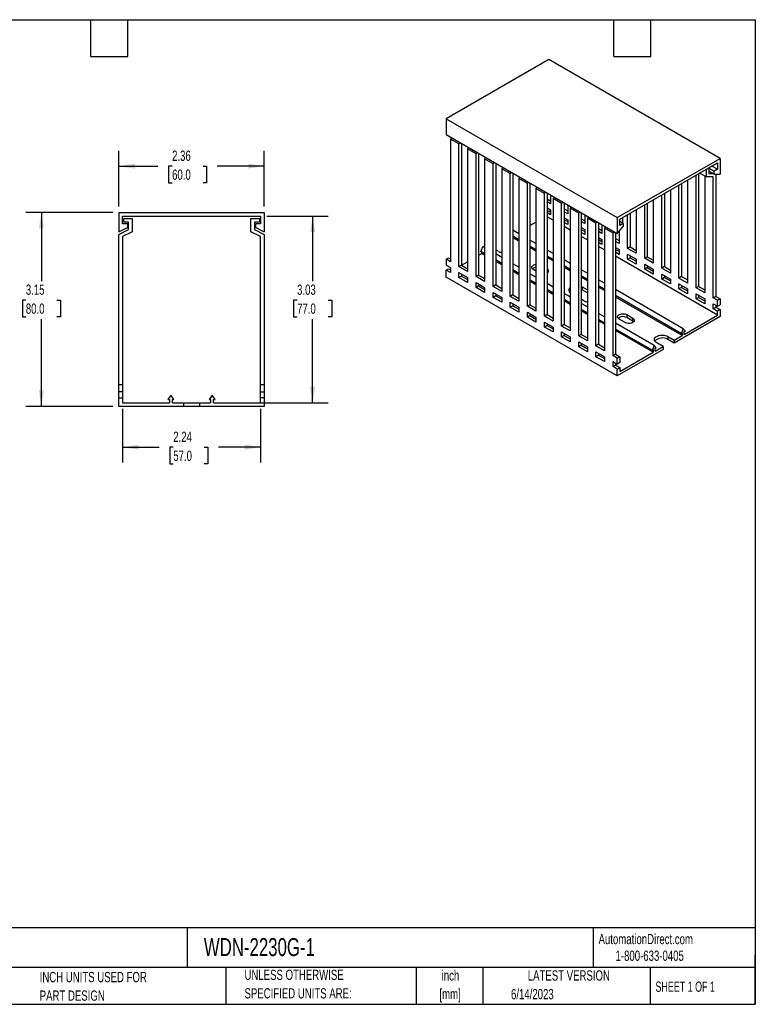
# Model space of a CAD drawing. Header units: inches. Extents: x 0.5 to 21.5, y 0.5 to 16.5.
# Tile 2 of 2: x 9.5 to 21.5, y 0.5 to 16.5. Entities that reach past the tile are written whole.
import ezdxf

# ---------------------------------------------------------------- set-up
doc = ezdxf.new("R2010")
doc.units = ezdxf.units.IN
doc.header["$LTSCALE"] = 2
doc.header["$MEASUREMENT"] = 0
doc.layers.add('DIMENSIONS', color=140, linetype='Continuous', lineweight=25)
doc.layers.add('TEXT', color=140, linetype='Continuous', lineweight=25)
doc.styles.add('SLDTEXTSTYLE0', font='TXT', dxfattribs={"width": 0.7})
doc.styles.add('SLDTEXTSTYLE1', font='TXT', dxfattribs={"width": 0.65})
doc.dimstyles.new('SLDDIMSTYLE0', dxfattribs={"dimtxt": 0.169922, "dimasz": 0.26, "dimexe": 0, "dimexo": 0.0625, "dimgap": 0.04248, "dimtad": 0, "dimtih": 1, "dimtoh": 1, "dimrnd": 1e-09, "dimzin": 12, "dimdsep": 46, "dimtxsty": 'SLDTEXTSTYLE0', "dimsah": 1, "dimcen": 0.09, "dimadec": 0, "dimazin": 3, "dimtfac": 1, "dimtofl": 0, "dimtmove": 0, "dimatfit": 3, "dimfxl": 0, "dimfrac": 2, "dimtolj": 1, "dimtzin": 12, "dimarcsym": 0})

# ---------------------------------------------------------------- blocks, each defined once
blk = doc.blocks.new('SW_NOTE_0')
at = {"layer": 'TEXT', "color": 0, "char_height": 0.1667, "attachment_point": 2, "style": 'SLDTEXTSTYLE0'}
for s, insert in [('inch', (0.25, 0.215)), ('[mm]', (0.244, -0.086))]:
    blk.add_mtext(s, dxfattribs=dict(at, insert=insert))
blk = doc.blocks.new('SW_NOTE_0_1')
at = {"layer": 'TEXT', "color": 0, "char_height": 0.16667, "attachment_point": 1, "style": 'SLDTEXTSTYLE0'}
for s, insert in [('UNLESS OTHERWISE', (0, 0.215)), ('SPECIFIED UNITS ARE:', (0, -0.086))]:
    blk.add_mtext(s, dxfattribs=dict(at, insert=insert))
blk = doc.blocks.new('SW_NOTE_0_5')
at = {"layer": 'TEXT', "color": 0, "char_height": 0.16667, "attachment_point": 1, "style": 'SLDTEXTSTYLE0'}
for s, insert in [('INCH UNITS USED FOR', (0, 0.215)), ('PART DESIGN', (0, -0.086))]:
    blk.add_mtext(s, dxfattribs=dict(at, insert=insert))
blk = doc.blocks.new('_D_4')
at = {"layer": 'DIMENSIONS'}
for p, q in [((11.214, 10.176), (11.214, 9.303)), ((13.458, 10.176), (13.458, 9.303)), ((11.214, 9.553), (11.809, 9.553)), ((12.039, 9.553), (11.982, 9.553)), ((11.982, 9.553), (11.982, 9.283)), ((12.544, 9.553), (12.601, 9.553)), ((12.601, 9.553), (12.601, 9.283)), ((13.458, 9.553), (12.775, 9.553)), ((11.982, 9.283), (12.039, 9.283)), ((12.601, 9.283), (12.544, 9.283))]:
    blk.add_line(p, q, dxfattribs=at)
for points in [[(11.214, 9.553), (11.474, 9.513), (11.474, 9.593)], [(13.458, 9.553), (13.198, 9.593), (13.198, 9.513)]]:
    blk.add_solid(points, dxfattribs=at)
at = {"layer": 'DIMENSIONS', "char_height": 0.1667, "attachment_point": 1, "style": 'SLDTEXTSTYLE0'}
for s, insert in [('2.24', (12.039, 9.806)), ('57.0', (12.039, 9.497))]:
    blk.add_mtext(s, dxfattribs=dict(at, insert=insert))
blk = doc.blocks.new('_D_5')
at = {"layer": 'DIMENSIONS'}
for p, q in [((13.558, 13.308), (14.555, 13.308)), ((14.305, 13.308), (14.305, 12.251)), ((14.052, 11.943), (13.995, 11.943)), ((13.995, 11.943), (13.995, 11.673)), ((14.557, 11.943), (14.614, 11.943)), ((14.614, 11.943), (14.614, 11.673)), ((13.995, 11.673), (14.052, 11.673)), ((14.305, 10.276), (14.305, 11.635)), ((14.614, 11.673), (14.557, 11.673)), ((12.747, 10.276), (14.555, 10.276))]:
    blk.add_line(p, q, dxfattribs=at)
for points in [[(14.305, 13.308), (14.265, 13.048), (14.345, 13.048)], [(14.305, 10.276), (14.345, 10.536), (14.265, 10.536)]]:
    blk.add_solid(points, dxfattribs=at)
at = {"layer": 'DIMENSIONS', "char_height": 0.1667, "attachment_point": 1, "style": 'SLDTEXTSTYLE0'}
for s, insert in [('3.03', (14.052, 12.196)), ('77.0', (14.052, 11.888))]:
    blk.add_mtext(s, dxfattribs=dict(at, insert=insert))
blk = doc.blocks.new('_D_6')
at = {"layer": 'DIMENSIONS'}
for p, q in [((11.155, 13.467), (11.155, 14.37)), ((13.517, 13.467), (13.517, 14.37)), ((11.155, 14.12), (11.79, 14.12)), ((12.02, 14.12), (11.963, 14.12)), ((11.963, 14.12), (11.963, 13.85)), ((12.525, 14.12), (12.582, 14.12)), ((12.582, 14.12), (12.582, 13.85)), ((13.517, 14.12), (12.755, 14.12)), ((11.963, 13.85), (12.02, 13.85)), ((12.582, 13.85), (12.525, 13.85))]:
    blk.add_line(p, q, dxfattribs=at)
for points in [[(11.155, 14.12), (11.415, 14.08), (11.415, 14.16)], [(13.517, 14.12), (13.257, 14.16), (13.257, 14.08)]]:
    blk.add_solid(points, dxfattribs=at)
at = {"layer": 'DIMENSIONS', "char_height": 0.1667, "attachment_point": 1, "style": 'SLDTEXTSTYLE0'}
for s, insert in [('2.36', (12.02, 14.373)), ('60.0', (12.02, 14.065))]:
    blk.add_mtext(s, dxfattribs=dict(at, insert=insert))
blk = doc.blocks.new('_D_7')
at = {"layer": 'DIMENSIONS'}
for p, q in [((11.055, 13.367), (9.645, 13.367)), ((9.895, 13.367), (9.895, 12.251)), ((9.643, 11.943), (9.586, 11.943)), ((9.586, 11.943), (9.586, 11.673)), ((10.148, 11.943), (10.205, 11.943)), ((10.205, 11.943), (10.205, 11.673)), ((9.586, 11.673), (9.643, 11.673)), ((9.895, 10.217), (9.895, 11.635)), ((10.205, 11.673), (10.148, 11.673)), ((11.055, 10.217), (9.645, 10.217))]:
    blk.add_line(p, q, dxfattribs=at)
for points in [[(9.895, 13.367), (9.855, 13.107), (9.935, 13.107)], [(9.895, 10.217), (9.935, 10.477), (9.855, 10.477)]]:
    blk.add_solid(points, dxfattribs=at)
at = {"layer": 'DIMENSIONS', "char_height": 0.1667, "attachment_point": 1, "style": 'SLDTEXTSTYLE0'}
for s, insert in [('3.15', (9.643, 12.196)), ('80.0', (9.643, 11.888))]:
    blk.add_mtext(s, dxfattribs=dict(at, insert=insert))

msp = doc.modelspace()

# ---------------------------------------------------------------- linework, layer by layer
for p, q in [((18.143, 15.854), (16.473, 14.89)), ((20.927, 14.247), (18.143, 15.854)), ((16.473, 14.89), (19.257, 13.283)), ((16.473, 14.89), (16.473, 14.632)), ((16.473, 14.632), (19.257, 13.025)), ((16.561, 14.582), (16.543, 14.56)), ((16.543, 14.56), (16.543, 12.567)), ((16.682, 14.48), (16.543, 14.56)), ((16.682, 14.48), (16.7, 14.501)), ((16.682, 12.487), (16.682, 14.48)), ((16.732, 14.483), (16.724, 14.474)), ((16.724, 14.474), (16.724, 12.511)), ((16.84, 14.421), (16.821, 14.399)), ((16.821, 14.399), (16.821, 12.406)), ((16.96, 14.319), (16.821, 14.399)), ((16.96, 14.319), (16.979, 14.34)), ((16.96, 12.326), (16.96, 14.319)), ((17.01, 14.323), (17.002, 14.313)), ((17.002, 14.313), (17.002, 12.35)), ((17.118, 14.26), (17.099, 14.239)), ((19.257, 13.283), (20.927, 14.247)), ((20.927, 14.247), (20.927, 13.99)), ((17.099, 14.239), (17.099, 12.246)), ((17.239, 14.158), (17.099, 14.239)), ((17.239, 14.158), (17.257, 14.18)), ((17.239, 12.165), (17.239, 14.158)), ((17.288, 14.162), (17.28, 14.153)), ((17.28, 14.153), (17.28, 12.189)), ((17.396, 14.099), (17.378, 14.078)), ((19.299, 13.258), (20.886, 14.174)), ((20.802, 14.126), (20.746, 14.094)), ((20.746, 14.094), (20.746, 13.998)), ((20.746, 14.086), (20.83, 14.038)), ((20.886, 14.07), (20.795, 14.122)), ((20.802, 14.126), (20.802, 14.126)), ((20.886, 14.174), (20.886, 14.07)), ((17.378, 14.078), (17.378, 12.085)), ((17.517, 13.998), (17.378, 14.078)), ((17.517, 13.998), (17.536, 14.019)), ((17.517, 12.004), (17.517, 13.998)), ((17.567, 14.001), (17.559, 13.992)), ((17.559, 13.992), (17.559, 12.029)), ((17.675, 13.939), (17.656, 13.917)), ((20.538, 12.141), (20.538, 13.974)), ((20.579, 13.998), (20.579, 12.165)), ((20.705, 13.944), (20.595, 14.007)), ((20.677, 13.96), (20.677, 12.061)), ((20.705, 13.944), (20.705, 14.07)), ((20.816, 13.944), (20.705, 13.944)), ((20.83, 13.99), (20.746, 14.038)), ((20.746, 13.998), (20.816, 13.998)), ((20.816, 11.98), (20.816, 13.944)), ((20.886, 14.07), (20.83, 14.038)), ((20.83, 13.99), (20.83, 14.038)), ((20.83, 13.99), (20.927, 13.99)), ((20.858, 13.99), (20.858, 12.004)), ((17.656, 13.917), (17.656, 11.924)), ((17.795, 13.837), (17.656, 13.917)), ((17.795, 13.837), (17.814, 13.858)), ((17.795, 11.844), (17.795, 13.837)), ((17.845, 13.84), (17.837, 13.831)), ((17.837, 13.831), (17.837, 11.868)), ((17.953, 13.778), (17.935, 13.757)), ((20.259, 12.302), (20.259, 13.813)), ((20.301, 13.837), (20.301, 12.326)), ((20.398, 13.893), (20.398, 12.221)), ((17.935, 13.757), (17.935, 11.763)), ((18.074, 13.676), (17.935, 13.757)), ((18.074, 13.676), (18.092, 13.698)), ((18.074, 11.683), (18.074, 13.676)), ((18.124, 13.68), (18.116, 13.671)), ((18.116, 13.671), (18.116, 11.707)), ((18.171, 13.652), (18.171, 13.507)), ((18.232, 13.617), (18.213, 13.596)), ((19.981, 12.463), (19.981, 13.652)), ((20.023, 13.676), (20.023, 12.487)), ((20.12, 13.732), (20.12, 12.382)), ((18.143, 13.571), (18.116, 13.555)), ((18.171, 13.507), (18.116, 13.539)), ((18.116, 13.443), (18.171, 13.411)), ((18.143, 13.571), (18.171, 13.555)), ((18.213, 13.596), (18.213, 11.603)), ((18.352, 13.515), (18.213, 13.596)), ((18.352, 13.515), (18.371, 13.537)), ((18.352, 11.522), (18.352, 13.515)), ((18.402, 13.519), (18.394, 13.51)), ((18.394, 13.51), (18.394, 11.546)), ((18.45, 13.491), (18.45, 13.346)), ((18.51, 13.457), (18.491, 13.435)), ((19.702, 12.623), (19.702, 13.491)), ((19.744, 13.516), (19.744, 12.647)), ((19.842, 13.572), (19.842, 12.543)), ((11.155, 13.367), (11.155, 13.052)), ((11.155, 13.367), (13.517, 13.367)), ((11.214, 13.308), (13.458, 13.308)), ((11.214, 13.18), (11.214, 13.308)), ((13.458, 13.308), (13.458, 13.18)), ((13.517, 13.367), (13.517, 13.052)), ((18.116, 13.379), (18.143, 13.395)), ((18.171, 13.33), (18.116, 13.362)), ((18.213, 13.242), (18.116, 13.298)), ((18.143, 13.395), (18.171, 13.379)), ((18.171, 13.411), (18.171, 13.33)), ((18.394, 13.427), (18.45, 13.395)), ((18.45, 13.346), (18.394, 13.379)), ((18.394, 13.282), (18.45, 13.25)), ((18.491, 13.435), (18.491, 11.442)), ((18.631, 13.355), (18.491, 13.435)), ((18.631, 13.355), (18.649, 13.376)), ((18.631, 11.362), (18.631, 13.355)), ((18.68, 13.358), (18.672, 13.349)), ((18.672, 13.349), (18.672, 11.386)), ((18.728, 13.331), (18.728, 13.186)), ((18.788, 13.296), (18.77, 13.274)), ((19.257, 13.283), (19.257, 13.025)), ((19.34, 13.283), (19.34, 13.194)), ((19.424, 12.784), (19.424, 13.331)), ((19.466, 13.355), (19.466, 12.808)), ((19.563, 13.411), (19.563, 12.704)), ((11.155, 13.052), (11.293, 13.121)), ((11.293, 13.18), (11.214, 13.18)), ((11.234, 13.209), (11.234, 13.268)), ((11.234, 13.268), (11.372, 13.268)), ((11.313, 13.209), (11.234, 13.209)), ((11.293, 13.18), (11.293, 13.121)), ((11.313, 13.091), (11.313, 13.209)), ((11.372, 13.268), (11.372, 13.055)), ((13.301, 13.055), (13.301, 13.268)), ((13.301, 13.268), (13.439, 13.268)), ((13.439, 13.209), (13.36, 13.209)), ((13.36, 13.209), (13.36, 13.091)), ((13.38, 13.121), (13.38, 13.18)), ((13.458, 13.18), (13.38, 13.18)), ((13.38, 13.121), (13.517, 13.052)), ((13.439, 13.268), (13.439, 13.209)), ((17.837, 13.154), (17.935, 13.21)), ((18.394, 13.25), (18.45, 13.218)), ((18.45, 13.17), (18.394, 13.202)), ((18.491, 13.081), (18.394, 13.137)), ((18.45, 13.25), (18.45, 13.17)), ((18.672, 13.266), (18.728, 13.234)), ((18.728, 13.186), (18.672, 13.218)), ((18.672, 13.121), (18.728, 13.089)), ((18.77, 13.274), (18.77, 11.281)), ((18.909, 13.194), (18.77, 13.274)), ((18.909, 13.194), (18.928, 13.216)), ((18.909, 11.201), (18.909, 13.194)), ((18.959, 13.198), (18.951, 13.188)), ((18.951, 13.188), (18.951, 11.225)), ((19.006, 13.17), (19.006, 13.025)), ((19.067, 13.135), (19.048, 13.114)), ((19.257, 13.025), (19.354, 13.138)), ((19.299, 13.154), (19.299, 13.258)), ((19.354, 13.186), (19.299, 13.218)), ((19.354, 13.186), (19.299, 13.154)), ((19.354, 13.186), (19.354, 13.138)), ((11.155, 13.012), (11.313, 13.091)), ((11.155, 10.571), (11.155, 13.012)), ((11.372, 13.055), (11.214, 12.976)), ((11.214, 12.976), (11.214, 10.571)), ((13.458, 12.976), (13.301, 13.055)), ((13.36, 13.091), (13.517, 13.012)), ((13.458, 10.571), (13.458, 12.976)), ((13.517, 13.012), (13.517, 10.571)), ((17.656, 13.022), (17.559, 13.078)), ((17.656, 12.924), (17.559, 12.98)), ((17.633, 13.036), (17.656, 13.049)), ((18.672, 13.089), (18.728, 13.057)), ((18.728, 13.009), (18.672, 13.041)), ((18.77, 12.921), (18.672, 12.977)), ((18.728, 13.089), (18.728, 13.009)), ((18.951, 13.105), (19.006, 13.073)), ((19.006, 13.025), (18.951, 13.057)), ((18.951, 12.961), (19.006, 12.929)), ((19.048, 13.114), (19.048, 11.121)), ((19.187, 13.033), (19.048, 13.114)), ((19.187, 13.033), (19.206, 13.055)), ((19.187, 11.04), (19.187, 13.033)), ((19.237, 13.037), (19.229, 13.028)), ((19.229, 13.028), (19.229, 11.064)), ((19.285, 13.057), (19.285, 12.864)), ((17.037, 12.735), (17.072, 12.813)), ((17.099, 12.797), (17.072, 12.813)), ((17.656, 12.901), (17.559, 12.957)), ((17.935, 12.861), (17.837, 12.918)), ((17.935, 12.764), (17.837, 12.82)), ((18.951, 12.929), (19.006, 12.896)), ((19.006, 12.848), (18.951, 12.88)), ((19.048, 12.76), (18.951, 12.816)), ((19.006, 12.929), (19.006, 12.848)), ((19.229, 12.945), (19.285, 12.913)), ((19.285, 12.864), (19.229, 12.896)), ((19.466, 12.808), (19.424, 12.784)), ((19.466, 12.808), (19.563, 12.752)), ((17.002, 12.671), (17.055, 12.702)), ((17.099, 12.699), (17.037, 12.735)), ((17.055, 12.702), (17.055, 12.725)), ((17.099, 12.676), (17.055, 12.702)), ((17.322, 12.736), (17.28, 12.76)), ((17.378, 12.636), (17.28, 12.693)), ((17.935, 12.741), (17.837, 12.797)), ((18.213, 12.701), (18.116, 12.757)), ((18.213, 12.603), (18.116, 12.659)), ((19.229, 12.8), (19.285, 12.768)), ((19.229, 12.768), (19.285, 12.736)), ((19.285, 12.687), (19.229, 12.72)), ((20.886, 11.699), (19.229, 12.655)), ((19.285, 12.768), (19.285, 12.687)), ((19.563, 12.704), (19.424, 12.784)), ((19.424, 12.607), (19.424, 12.688)), ((19.424, 12.688), (19.563, 12.607)), ((19.466, 12.663), (19.466, 12.631)), ((19.744, 12.647), (19.702, 12.623)), ((19.744, 12.647), (19.842, 12.591)), ((16.473, 12.607), (16.515, 12.631)), ((16.473, 12.607), (16.473, 12.511)), ((16.543, 12.567), (16.473, 12.607)), ((16.473, 12.511), (16.543, 12.471)), ((16.515, 12.631), (16.543, 12.615)), ((16.724, 12.511), (16.682, 12.487)), ((16.821, 12.406), (16.682, 12.487)), ((16.724, 12.511), (16.821, 12.567)), ((16.724, 12.511), (16.821, 12.454)), ((17.378, 12.539), (17.28, 12.595)), ((17.378, 12.516), (17.28, 12.572)), ((17.656, 12.476), (17.559, 12.532)), ((18.213, 12.58), (18.116, 12.636)), ((18.491, 12.54), (18.394, 12.596)), ((18.491, 12.442), (18.394, 12.498)), ((19.466, 12.631), (19.424, 12.607)), ((19.563, 12.527), (19.424, 12.607)), ((19.466, 12.631), (19.563, 12.575)), ((19.563, 12.607), (19.563, 12.527)), ((19.842, 12.543), (19.702, 12.623)), ((19.702, 12.446), (19.702, 12.527)), ((19.702, 12.527), (19.842, 12.446)), ((19.744, 12.503), (19.744, 12.471)), ((20.023, 12.487), (19.981, 12.463)), ((20.023, 12.487), (20.12, 12.43)), ((16.473, 12.43), (16.515, 12.454)), ((16.473, 12.318), (16.473, 12.43)), ((16.543, 12.39), (16.473, 12.43)), ((16.515, 12.454), (16.543, 12.438)), ((16.543, 12.471), (16.543, 12.39)), ((16.682, 12.31), (16.682, 12.39)), ((16.682, 12.39), (16.821, 12.31)), ((16.724, 12.334), (16.682, 12.31)), ((16.724, 12.366), (16.724, 12.334)), ((16.724, 12.334), (16.821, 12.278)), ((17.002, 12.35), (16.96, 12.326)), ((17.099, 12.246), (16.96, 12.326)), ((17.002, 12.35), (17.099, 12.294)), ((17.656, 12.378), (17.559, 12.434)), ((17.656, 12.355), (17.559, 12.411)), ((17.935, 12.315), (17.837, 12.371)), ((17.935, 12.414), (17.893, 12.438)), ((18.491, 12.419), (18.394, 12.475)), ((18.77, 12.379), (18.672, 12.436)), ((18.77, 12.281), (18.672, 12.338)), ((19.744, 12.471), (19.702, 12.446)), ((19.842, 12.366), (19.702, 12.446)), ((19.744, 12.471), (19.842, 12.414)), ((19.842, 12.446), (19.842, 12.366)), ((20.12, 12.382), (19.981, 12.463)), ((19.981, 12.286), (19.981, 12.366)), ((19.981, 12.366), (20.12, 12.286)), ((20.023, 12.342), (20.023, 12.31)), ((20.301, 12.326), (20.259, 12.302)), ((20.301, 12.326), (20.398, 12.27)), ((19.257, 10.711), (16.473, 12.318)), ((16.821, 12.229), (16.682, 12.31)), ((16.821, 12.31), (16.821, 12.229)), ((16.96, 12.149), (16.96, 12.229)), ((16.96, 12.229), (17.099, 12.149)), ((17.002, 12.173), (16.96, 12.149)), ((17.002, 12.205), (17.002, 12.173)), ((17.002, 12.173), (17.099, 12.117)), ((17.28, 12.189), (17.239, 12.165)), ((17.378, 12.085), (17.239, 12.165)), ((17.28, 12.189), (17.378, 12.133)), ((17.935, 12.217), (17.837, 12.273)), ((17.935, 12.194), (17.837, 12.25)), ((18.213, 12.154), (18.116, 12.211)), ((18.77, 12.258), (18.672, 12.315)), ((18.672, 12.164), (18.686, 12.157)), ((19.048, 12.219), (18.951, 12.275)), ((19.048, 12.121), (18.951, 12.177)), ((20.023, 12.31), (19.981, 12.286)), ((20.12, 12.205), (19.981, 12.286)), ((20.023, 12.31), (20.12, 12.254)), ((20.12, 12.286), (20.12, 12.205)), ((20.398, 12.221), (20.259, 12.302)), ((20.259, 12.125), (20.259, 12.205)), ((20.259, 12.205), (20.398, 12.125)), ((20.301, 12.181), (20.301, 12.149)), ((20.579, 12.165), (20.538, 12.141)), ((20.579, 12.165), (20.677, 12.109)), ((17.099, 12.069), (16.96, 12.149)), ((17.099, 12.149), (17.099, 12.069)), ((17.239, 11.988), (17.239, 12.069)), ((17.239, 12.069), (17.378, 11.988)), ((17.28, 12.013), (17.239, 11.988)), ((17.28, 12.045), (17.28, 12.013)), ((17.28, 12.013), (17.378, 11.956)), ((17.559, 12.029), (17.517, 12.004)), ((17.656, 11.924), (17.517, 12.004)), ((17.559, 12.029), (17.656, 11.972)), ((18.213, 12.056), (18.116, 12.113)), ((18.213, 12.033), (18.116, 12.09)), ((18.491, 11.994), (18.394, 12.05)), ((18.686, 12.109), (18.672, 12.116)), ((18.686, 12.157), (18.77, 12.109)), ((18.686, 12.157), (18.686, 12.109)), ((18.77, 12.061), (18.686, 12.109)), ((19.048, 12.098), (18.951, 12.154)), ((20.329, 11.479), (19.229, 12.114)), ((20.294, 11.401), (19.229, 12.016)), ((20.301, 12.149), (20.259, 12.125)), ((20.398, 12.045), (20.259, 12.125)), ((20.301, 12.149), (20.398, 12.093)), ((20.398, 12.125), (20.398, 12.045)), ((20.677, 12.061), (20.538, 12.141)), ((20.538, 11.964), (20.538, 12.045)), ((20.538, 12.045), (20.677, 11.964)), ((20.579, 12.021), (20.579, 11.988)), ((20.858, 12.004), (20.816, 11.98)), ((20.858, 12.004), (20.927, 11.964)), ((17.378, 11.908), (17.239, 11.988)), ((17.378, 11.988), (17.378, 11.908)), ((17.517, 11.828), (17.517, 11.908)), ((17.517, 11.908), (17.656, 11.828)), ((17.559, 11.852), (17.517, 11.828)), ((17.559, 11.884), (17.559, 11.852)), ((17.559, 11.852), (17.656, 11.796)), ((17.837, 11.868), (17.795, 11.844)), ((17.935, 11.763), (17.795, 11.844)), ((17.837, 11.868), (17.935, 11.812)), ((18.491, 11.896), (18.394, 11.952)), ((18.491, 11.873), (18.394, 11.929)), ((18.714, 11.932), (18.672, 11.956)), ((18.77, 11.833), (18.672, 11.889)), ((20.312, 11.368), (19.229, 11.993)), ((20.579, 11.988), (20.538, 11.964)), ((20.677, 11.884), (20.538, 11.964)), ((20.579, 11.988), (20.677, 11.932)), ((20.677, 11.964), (20.677, 11.884)), ((20.886, 11.94), (20.816, 11.98)), ((20.816, 11.884), (20.886, 11.844)), ((20.816, 11.804), (20.816, 11.884)), ((20.858, 11.86), (20.858, 11.828)), ((20.886, 11.94), (20.927, 11.964)), ((20.886, 11.844), (20.886, 11.94)), ((20.886, 11.844), (20.927, 11.868)), ((20.927, 11.964), (20.927, 11.868)), ((17.656, 11.747), (17.517, 11.828)), ((17.656, 11.828), (17.656, 11.747)), ((17.795, 11.667), (17.795, 11.747)), ((17.795, 11.747), (17.935, 11.667)), ((17.837, 11.691), (17.795, 11.667)), ((17.837, 11.723), (17.837, 11.691)), ((17.837, 11.691), (17.935, 11.635)), ((18.116, 11.707), (18.074, 11.683)), ((18.213, 11.603), (18.074, 11.683)), ((18.116, 11.707), (18.213, 11.651)), ((18.77, 11.735), (18.672, 11.791)), ((18.77, 11.712), (18.672, 11.768)), ((19.048, 11.672), (18.951, 11.728)), ((19.41, 11.707), (19.508, 11.651)), ((19.41, 11.707), (19.41, 11.659)), ((20.345, 11.387), (20.886, 11.699)), ((20.816, 11.804), (20.858, 11.828)), ((20.886, 11.763), (20.816, 11.804)), ((20.858, 11.828), (20.927, 11.788)), ((20.927, 11.788), (20.886, 11.763)), ((20.886, 11.699), (20.886, 11.763)), ((20.927, 11.788), (20.927, 11.675)), ((17.935, 11.587), (17.795, 11.667)), ((17.935, 11.667), (17.935, 11.587)), ((18.074, 11.506), (18.074, 11.587)), ((18.074, 11.587), (18.213, 11.506)), ((18.116, 11.53), (18.074, 11.506)), ((18.116, 11.563), (18.116, 11.53)), ((18.116, 11.53), (18.213, 11.474)), ((18.394, 11.546), (18.352, 11.522)), ((18.491, 11.442), (18.352, 11.522)), ((18.394, 11.546), (18.491, 11.49)), ((19.048, 11.574), (18.951, 11.63)), ((19.048, 11.551), (18.951, 11.608)), ((19.856, 11.206), (19.229, 11.568)), ((19.382, 11.579), (19.285, 11.635)), ((19.508, 11.603), (19.41, 11.659)), ((19.508, 11.603), (19.508, 11.651)), ((20.927, 11.675), (20.183, 11.245)), ((18.213, 11.426), (18.074, 11.506)), ((18.213, 11.506), (18.213, 11.426)), ((18.352, 11.346), (18.352, 11.426)), ((18.352, 11.426), (18.491, 11.346)), ((18.394, 11.37), (18.352, 11.346)), ((18.394, 11.402), (18.394, 11.37)), ((18.394, 11.37), (18.491, 11.313)), ((18.672, 11.386), (18.631, 11.362)), ((18.77, 11.281), (18.631, 11.362)), ((18.672, 11.386), (18.77, 11.33)), ((19.821, 11.128), (19.229, 11.47)), ((19.839, 11.095), (19.229, 11.447)), ((20.183, 11.293), (20.312, 11.368)), ((20.329, 11.479), (20.294, 11.401)), ((20.294, 11.401), (20.312, 11.411)), ((20.312, 11.411), (20.312, 11.368)), ((20.363, 11.441), (20.329, 11.479)), ((20.345, 11.431), (20.363, 11.441)), ((20.345, 11.387), (20.345, 11.431)), ((18.491, 11.265), (18.352, 11.346)), ((18.491, 11.346), (18.491, 11.265)), ((18.631, 11.185), (18.631, 11.265)), ((18.631, 11.265), (18.77, 11.185)), ((18.672, 11.209), (18.631, 11.185)), ((18.672, 11.241), (18.672, 11.209)), ((18.672, 11.209), (18.77, 11.153)), ((18.951, 11.225), (18.909, 11.201)), ((19.048, 11.121), (18.909, 11.201)), ((18.951, 11.225), (19.048, 11.169)), ((19.856, 11.206), (19.821, 11.128)), ((19.89, 11.168), (19.856, 11.206)), ((20.002, 11.189), (19.897, 11.249)), ((20.078, 11.354), (20.183, 11.293)), ((20.078, 11.354), (20.078, 11.305)), ((20.183, 11.245), (20.078, 11.305)), ((20.183, 11.293), (20.183, 11.245)), ((18.77, 11.104), (18.631, 11.185)), ((18.77, 11.185), (18.77, 11.104)), ((18.909, 11.024), (18.909, 11.105)), ((18.909, 11.105), (19.048, 11.024)), ((18.951, 11.048), (18.909, 11.024)), ((18.951, 11.08), (18.951, 11.048)), ((18.951, 11.048), (19.048, 10.992)), ((19.229, 11.064), (19.187, 11.04)), ((19.257, 11), (19.187, 11.04)), ((19.229, 11.064), (19.299, 11.024)), ((20.002, 11.141), (19.257, 10.711)), ((19.299, 10.783), (19.839, 11.095)), ((19.821, 11.128), (19.839, 11.138)), ((19.839, 11.138), (19.839, 11.095)), ((19.872, 11.114), (20.002, 11.189)), ((19.872, 11.158), (19.89, 11.168)), ((19.872, 11.114), (19.872, 11.158)), ((20.002, 11.189), (20.002, 11.141)), ((19.048, 10.944), (18.909, 11.024)), ((19.048, 11.024), (19.048, 10.944)), ((19.187, 10.944), (19.257, 10.904)), ((19.187, 10.863), (19.187, 10.944)), ((19.229, 10.888), (19.187, 10.863)), ((19.229, 10.92), (19.229, 10.888)), ((19.229, 10.888), (19.299, 10.847)), ((19.257, 11), (19.299, 11.024)), ((19.257, 10.904), (19.257, 11)), ((19.299, 10.928), (19.257, 10.904)), ((19.299, 11.024), (19.299, 10.928)), ((19.257, 10.823), (19.187, 10.863)), ((19.257, 10.823), (19.299, 10.847)), ((19.257, 10.711), (19.257, 10.823)), ((19.299, 10.847), (19.299, 10.783)), ((11.155, 10.453), (11.155, 10.571)), ((11.155, 10.571), (11.214, 10.571)), ((11.214, 10.571), (11.214, 10.453)), ((13.458, 10.453), (13.458, 10.571)), ((13.458, 10.571), (13.517, 10.571)), ((13.517, 10.571), (13.517, 10.453)), ((11.214, 10.453), (11.155, 10.453)), ((11.155, 10.355), (11.155, 10.453)), ((11.214, 10.453), (11.214, 10.355)), ((12.002, 10.401), (11.953, 10.329)), ((12.05, 10.329), (12.002, 10.401)), ((12.671, 10.401), (12.622, 10.329)), ((12.72, 10.329), (12.671, 10.401)), ((13.458, 10.453), (13.517, 10.453)), ((13.458, 10.355), (13.458, 10.453)), ((13.517, 10.453), (13.517, 10.355)), ((11.155, 10.217), (11.155, 10.355)), ((11.155, 10.355), (11.214, 10.355)), ((11.214, 10.355), (11.214, 10.276)), ((11.214, 10.276), (11.978, 10.276)), ((11.953, 10.329), (11.978, 10.329)), ((11.978, 10.329), (11.978, 10.276)), ((12.025, 10.329), (12.05, 10.329)), ((12.025, 10.276), (12.025, 10.329)), ((12.025, 10.276), (12.208, 10.276)), ((12.208, 10.276), (12.208, 10.217)), ((12.208, 10.276), (12.464, 10.276)), ((12.464, 10.276), (12.464, 10.217)), ((12.464, 10.276), (12.647, 10.276)), ((12.622, 10.329), (12.647, 10.329)), ((12.647, 10.329), (12.647, 10.276)), ((12.695, 10.329), (12.72, 10.329)), ((12.695, 10.276), (12.695, 10.329)), ((12.695, 10.276), (13.458, 10.276)), ((13.458, 10.276), (13.458, 10.355)), ((13.517, 10.355), (13.458, 10.355)), ((13.517, 10.355), (13.517, 10.217)), ((12.208, 10.217), (11.155, 10.217)), ((12.464, 10.217), (12.208, 10.217)), ((13.517, 10.217), (12.464, 10.217))]:
    msp.add_line(p, q)
at = {"flags": 128}
for points in [[(17.893, 12.438), (17.881, 12.447), (17.873, 12.456), (17.868, 12.467), (17.867, 12.477), (17.87, 12.488), (17.877, 12.498), (17.887, 12.507), (17.9, 12.514), (17.915, 12.52), (17.933, 12.524), (17.935, 12.524)], [(18.131, 12.394), (18.127, 12.398), (18.116, 12.406)], [(19.285, 11.635), (19.273, 11.643), (19.265, 11.653), (19.26, 11.663), (19.259, 11.674), (19.262, 11.684), (19.269, 11.694), (19.279, 11.703), (19.292, 11.711), (19.307, 11.717), (19.325, 11.72), (19.343, 11.722), (19.361, 11.721), (19.379, 11.719), (19.396, 11.714), (19.41, 11.707)], [(19.508, 11.651), (19.519, 11.643), (19.528, 11.633), (19.532, 11.623), (19.533, 11.612), (19.53, 11.602), (19.524, 11.592), (19.514, 11.583), (19.501, 11.575), (19.485, 11.569), (19.468, 11.565), (19.45, 11.564), (19.431, 11.564), (19.413, 11.567), (19.397, 11.572), (19.382, 11.579)], [(19.523, 11.591), (19.519, 11.594), (19.508, 11.603)], [(19.897, 11.249), (19.883, 11.259), (19.872, 11.27), (19.864, 11.282), (19.86, 11.295), (19.86, 11.308), (19.864, 11.32), (19.872, 11.333), (19.883, 11.344), (19.897, 11.354), (19.914, 11.362), (19.934, 11.368), (19.955, 11.373), (19.977, 11.375), (19.999, 11.375), (20.021, 11.373), (20.042, 11.368), (20.061, 11.362), (20.078, 11.354)]]:
    msp.add_lwpolyline(points, dxfattribs=at)
for centre, radius, start, end in [((17.402, 12.881), 0.166, 241.0945, 261.4968), ((17.944, 12.378), 0.0986, 95.55, 132.6197), ((18.102, 12.418), 0.0388, 291.1173, 68.8827), ((18.521, 12.105), 0.052, 124.7751, 235.2249), ((18.538, 12.041), 0.0742, 128.6768, 147.9992), ((18.794, 12.077), 0.166, 241.0945, 261.4968), ((19.349, 11.549), 0.126, 60.7108, 129.0749), ((19.99, 11.157), 0.172, 59.3618, 135.7907)]:
    msp.add_arc(centre, radius, start, end)
at = {"layer": 'TEXT'}
for p, q in [((0.5, 16.5), (21.5, 16.5)), ((10.7, 15.9), (10.7, 16.5)), ((11.3, 15.9), (11.3, 16.5)), ((19.2, 15.9), (19.2, 16.5)), ((19.8, 15.9), (19.8, 16.5)), ((21.5, 16.5), (21.5, 0.5)), ((10.7, 15.9), (11.3, 15.9)), ((19.2, 15.9), (19.8, 15.9)), ((21.5, 1.742), (0.5, 1.742)), ((12.264, 1.742), (12.264, 1.1)), ((18.864, 1.742), (18.864, 1.1)), ((21.5, 0.5), (21.5, 1.3)), ((21.5, 1.1), (0.5, 1.1)), ((12.896, 1.1), (12.896, 0.5)), ((15.986, 1.1), (15.986, 0.5)), ((17.072, 1.1), (17.072, 0.5)), ((19.791, 1.1), (19.791, 0.5)), ((0.5, 0.5), (21.5, 0.5))]:
    msp.add_line(p, q, dxfattribs=at)

# ---------------------------------------------------------------- block references
for name, p in [('SW_NOTE_0_5', (9.868, 0.811)), ('SW_NOTE_0_1', (13.197, 0.848)), ('SW_NOTE_0', (16.295, 0.837))]:
    msp.add_blockref(name, p, dxfattribs=at)

# ---------------------------------------------------------------- texts
for s, insert, char_height, attachment_point, style in [('AutomationDirect.com', (18.952, 1.644), 0.16667, 1, 'SLDTEXTSTYLE0'), ('WDN-2230G-1', (12.536, 1.576), 0.29167, 1, 'SLDTEXTSTYLE0'), ('1-800-633-0405', (19.228, 1.373), 0.16667, 1, 'SLDTEXTSTYLE0'), ('LATEST VERSION', (18.469, 1.052), 0.16667, 2, 'SLDTEXTSTYLE0'), ('SHEET 1 OF 1', (19.877, 0.87), 0.16667, 1, 'SLDTEXTSTYLE1'), ('6/14/2023', (17.529, 0.749), 0.1667, 1, 'SLDTEXTSTYLE0')]:
    msp.add_mtext(s, dxfattribs=dict(at, insert=insert, char_height=char_height, attachment_point=attachment_point, style=style))

# ---------------------------------------------------------------- dimensions: what is measured, and where the dimension line sits
at = {"layer": 'DIMENSIONS'}
for base, p1, p2, picture, middle in [((13.517, 14.12), (11.155, 13.367), (13.517, 13.367), '_D_6', (12.273, 14.12)), ((11.214, 9.553), (13.458, 10.276), (11.214, 10.276), '_D_4', (12.292, 9.553))]:
    dim = msp.add_linear_dim(base=base, p1=p1, p2=p2, dimstyle='SLDDIMSTYLE0', dxfattribs=at)
    dim.commit()
    dim.dimension.update_dxf_attribs({"geometry": picture, "text_midpoint": middle, "dimtype": 160})
for base, p1, p2, picture, middle in [((9.895, 10.217), (11.155, 13.367), (11.155, 10.217), '_D_7', (9.895, 11.943)), ((14.305, 13.308), (12.647, 10.276), (13.458, 13.308), '_D_5', (14.305, 11.943))]:
    dim = msp.add_linear_dim(base=base, p1=p1, p2=p2, angle=90, dimstyle='SLDDIMSTYLE0', dxfattribs=at)
    dim.commit()
    dim.dimension.update_dxf_attribs({"geometry": picture, "text_midpoint": middle, "dimtype": 160})

doc.saveas('drawing.dxf')
